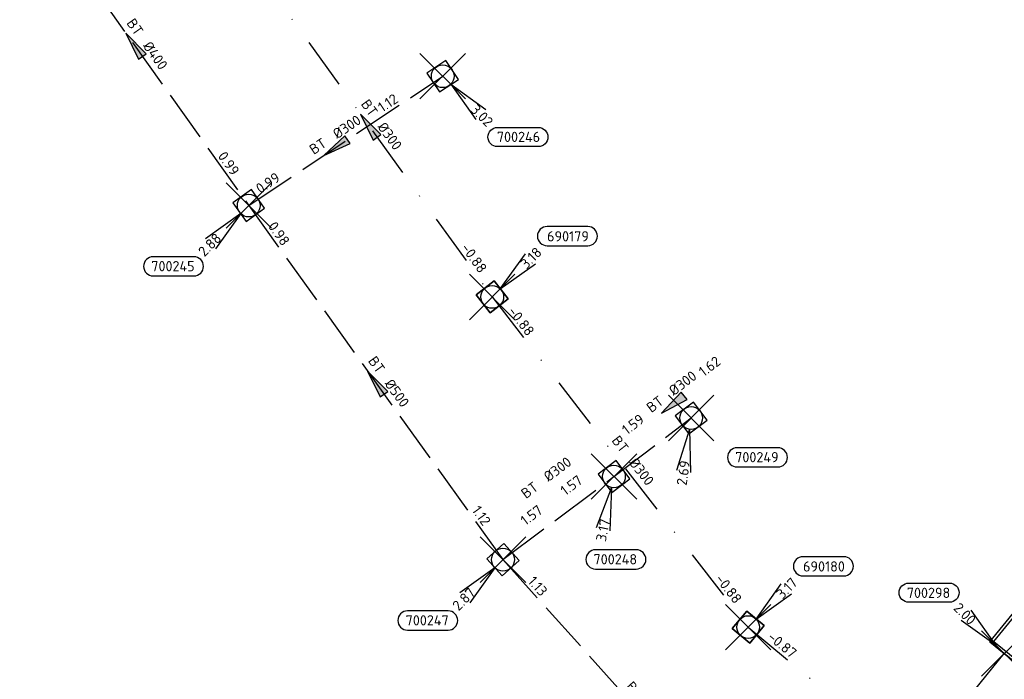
# Model space of a CAD drawing. Header units: metres. Extents: x 153343 to 157271, y 461673 to 467005.
# Tile 184 of 191: x 156760 to 156890, y 465033 to 465120. Entities that reach past the tile are written whole.
import ezdxf
from ezdxf.enums import TextEntityAlignment as Align

# ---------------------------------------------------------------- set-up
doc = ezdxf.new("R2010")
doc.units = ezdxf.units.M
doc.header["$LTSCALE"] = 0.75
doc.header["$PDMODE"] = 3
doc.header["$PDSIZE"] = 3
doc.linetypes.add('RI-HWA_BETON', pattern=[11.4, 9, -2.4])
doc.linetypes.add('RI-VWA_BETON', pattern=[19, 9, -5, 0, -5])
doc.layers.get('0').update_dxf_attribs({"lineweight": 25})
doc.layers.get('defpoints').update_dxf_attribs({"lineweight": 25})
for name, color, linetype in [('B-OI-RI-HWA_PUTNUMMER-S @ 0.75', 151, 'Continuous'), ('B-OI-RI-HWA_TRANSPORTLEIDING_BETON_300-G', 151, 'RI-HWA_BETON'), ('B-OI-RI-HWA_TRANSPORTLEIDING_BETON_400-G', 151, 'RI-HWA_BETON'), ('B-OI-RI-HWA_TRANSPORTLEIDING_BETON_500-G', 151, 'RI-HWA_BETON'), ('B-OI-RI-HWA_TRANSPORTLEIDING_BETON_600-G', 151, 'RI-HWA_BETON'), ('B-OI-RI-HWA_TRANSPORTLEIDING_GEWAPEND BETON_1000-G', 151, 'RI-HWA_BETON'), ('B-OI-RI-VWA_PUTNUMMER-S @ 0.75', 33, 'Continuous'), ('B-OI-RI-VWA_TRANSPORTLEIDING_BETON_300-G', 33, 'RI-VWA_BETON')]:
    doc.layers.add(name, color=color, linetype=linetype)
for name, color, linetype, lineweight in [('B-OI-RI-HWA_RIOOLPUT_INSPECTIEPUT-S', 151, 'Continuous', 25), ('B-OI-RI-HWA_STROOMRICHTING-S @ 0.75', 151, 'Continuous', 25), ('B-OI-RI-HWA_UITSTROOMBAK-S @ 0.75', 151, 'Continuous', 25), ('B-OI-RI-VWA_RIOOLPUT_INSPECTIEPUT_BETON-S', 33, 'Continuous', 25), ('B-OI-RI-VWA_STROOMRICHTING-S @ 0.75', 33, 'Continuous', 25)]:
    doc.layers.add(name, color=color, linetype=linetype, lineweight=lineweight)
doc.layers.add('inspectieput', color=7, linetype='Continuous', plot=False)
doc.layers.add('rwa lozingpunt_frontmuur', color=7, linetype='Continuous', plot=False)
doc.styles.add('NLCS-ISO', font='isocpeur.ttf')

# ---------------------------------------------------------------- blocks, each defined once
blk = doc.blocks.new('*U80')
at = {"ltscale": 0.1}
blk.add_hatch(color=256, dxfattribs=at).paths.add_polyline_path([(-2.5, 0), (2.5, -0.83), (2.5, 0.83)])
at = {"ltscale": 0.1, "flags": 128}
blk.add_lwpolyline([(-2.5, 0), (2.5, -0.83), (2.5, 0.83)], close=True, dxfattribs=at)
at = {"ltscale": 0.1, "style": 'NLCS-ISO'}
for tag, p in [('BOBL', (-5.66, 0)), ('MAT', (-1, 0.5))]:
    blk.add_attdef(tag, text='', height=1.8, dxfattribs=at).set_placement(p, align=Align.BOTTOM_RIGHT)
for tag, p in [('DIA', (1, 0.5)), ('BOBR', (7.22, 0))]:
    blk.add_attdef(tag, text='', height=1.8, dxfattribs=at).set_placement(p, align=Align.BOTTOM_LEFT)
at = {"layer": 'defpoints', "ltscale": 0.1, "style": 'NLCS-ISO', "flags": 1}
blk.add_attdef('JVA', text='', height=1.8, dxfattribs=at).set_placement((0, -1), align=Align.TOP_CENTER)
blk = doc.blocks.new('*U2016')
at = {"ltscale": 0.1}
blk.add_hatch(color=256, dxfattribs=at).paths.add_polyline_path([(2.5, 0), (-2.5, -0.83), (-2.5, 0.83)])
at = {"ltscale": 0.1, "flags": 128}
blk.add_lwpolyline([(2.5, 0), (-2.5, -0.83), (-2.5, 0.83)], close=True, dxfattribs=at)
at = {"ltscale": 0.1, "style": 'NLCS-ISO'}
for tag, p in [('BOBL', (-25.65, 0)), ('MAT', (-1, 0.5))]:
    blk.add_attdef(tag, text='', height=1.8, dxfattribs=at).set_placement(p, align=Align.BOTTOM_RIGHT)
for tag, p in [('DIA', (1, 0.5)), ('BOBR', (24.71, -0.01))]:
    blk.add_attdef(tag, text='', height=1.8, dxfattribs=at).set_placement(p, align=Align.BOTTOM_LEFT)
at = {"layer": 'defpoints', "ltscale": 0.1, "style": 'NLCS-ISO', "flags": 1}
blk.add_attdef('JVA', text='', height=1.8, dxfattribs=at).set_placement((0, -1), align=Align.TOP_CENTER)
blk = doc.blocks.new('*U2014')
at = {"ltscale": 0.1, "style": 'NLCS-ISO'}
for tag, p in [('MAT', (-1, 0.5)), ('BOBL', (-2.86, -3.24))]:
    blk.add_attdef(tag, text='', height=1.8, dxfattribs=at).set_placement(p, align=Align.BOTTOM_RIGHT)
for tag, p in [('DIA', (1, 0.5)), ('BOBR', (1.91, -3.24))]:
    blk.add_attdef(tag, text='', height=1.8, dxfattribs=at).set_placement(p, align=Align.BOTTOM_LEFT)
at = {"layer": 'defpoints', "ltscale": 0.1, "style": 'NLCS-ISO', "flags": 1}
blk.add_attdef('JVA', text='', height=1.8, dxfattribs=at).set_placement((0, -1), align=Align.TOP_CENTER)
blk = doc.blocks.new('*U2015')
at = {"ltscale": 0.1}
blk.add_hatch(color=256, dxfattribs=at).paths.add_polyline_path([(-2.5, 0), (2.5, -0.83), (2.5, 0.83)])
at = {"ltscale": 0.1, "flags": 128}
blk.add_lwpolyline([(-2.5, 0), (2.5, -0.83), (2.5, 0.83)], close=True, dxfattribs=at)
at = {"ltscale": 0.1, "style": 'NLCS-ISO'}
for tag, p in [('BOBL', (-29, 0)), ('MAT', (-1, 0.5))]:
    blk.add_attdef(tag, text='', height=1.8, dxfattribs=at).set_placement(p, align=Align.BOTTOM_RIGHT)
for tag, p in [('DIA', (1, 0.5)), ('BOBR', (28.06, -0.01))]:
    blk.add_attdef(tag, text='', height=1.8, dxfattribs=at).set_placement(p, align=Align.BOTTOM_LEFT)
at = {"layer": 'defpoints', "ltscale": 0.1, "style": 'NLCS-ISO', "flags": 1}
blk.add_attdef('JVA', text='', height=1.8, dxfattribs=at).set_placement((0, -1), align=Align.TOP_CENTER)
blk = doc.blocks.new('*U2013')
at = {"ltscale": 0.1}
blk.add_hatch(color=256, dxfattribs=at).paths.add_polyline_path([(-2.5, 0), (2.5, -0.83), (2.5, 0.83)])
at = {"ltscale": 0.1, "flags": 128}
blk.add_lwpolyline([(-2.5, 0), (2.5, -0.83), (2.5, 0.83)], close=True, dxfattribs=at)
at = {"ltscale": 0.1, "style": 'NLCS-ISO'}
for tag, p in [('BOBL', (-11.17, 0)), ('MAT', (-1, 0.5))]:
    blk.add_attdef(tag, text='', height=1.8, dxfattribs=at).set_placement(p, align=Align.BOTTOM_RIGHT)
for tag, p in [('DIA', (1, 0.5)), ('BOBR', (10.22, 0))]:
    blk.add_attdef(tag, text='', height=1.8, dxfattribs=at).set_placement(p, align=Align.BOTTOM_LEFT)
at = {"layer": 'defpoints', "ltscale": 0.1, "style": 'NLCS-ISO', "flags": 1}
blk.add_attdef('JVA', text='', height=1.8, dxfattribs=at).set_placement((0, -1), align=Align.TOP_CENTER)
blk = doc.blocks.new('*U2005')
at = {"ltscale": 0.1}
blk.add_hatch(color=256, dxfattribs=at).paths.add_polyline_path([(-2.5, 0), (2.5, -0.83), (2.5, 0.83)])
at = {"ltscale": 0.1, "flags": 128}
blk.add_lwpolyline([(-2.5, 0), (2.5, -0.83), (2.5, 0.83)], close=True, dxfattribs=at)
at = {"ltscale": 0.1, "style": 'NLCS-ISO'}
for tag, p in [('BOBL', (-25.37, 0)), ('MAT', (-1, 0.5))]:
    blk.add_attdef(tag, text='', height=1.8, dxfattribs=at).set_placement(p, align=Align.BOTTOM_RIGHT)
for tag, p in [('DIA', (1, 0.5)), ('BOBR', (24.43, -0.01))]:
    blk.add_attdef(tag, text='', height=1.8, dxfattribs=at).set_placement(p, align=Align.BOTTOM_LEFT)
at = {"layer": 'defpoints', "ltscale": 0.1, "style": 'NLCS-ISO', "flags": 1}
blk.add_attdef('JVA', text='', height=1.8, dxfattribs=at).set_placement((0, -1), align=Align.TOP_CENTER)
blk = doc.blocks.new('*U1947')
at = {"ltscale": 0.1}
blk.add_hatch(color=256, dxfattribs=at).paths.add_polyline_path([(-2.5, 0), (2.5, -0.83), (2.5, 0.83)])
at = {"ltscale": 0.1, "flags": 128}
blk.add_lwpolyline([(-2.5, 0), (2.5, -0.83), (2.5, 0.83)], close=True, dxfattribs=at)
at = {"ltscale": 0.1, "style": 'NLCS-ISO'}
for tag, p in [('BOBL', (-37.68, 0)), ('MAT', (-1, 0.5))]:
    blk.add_attdef(tag, text='', height=1.8, dxfattribs=at).set_placement(p, align=Align.BOTTOM_RIGHT)
for tag, p in [('DIA', (1, 0.5)), ('BOBR', (19.46, -0.01))]:
    blk.add_attdef(tag, text='', height=1.8, dxfattribs=at).set_placement(p, align=Align.BOTTOM_LEFT)
at = {"layer": 'defpoints', "ltscale": 0.1, "style": 'NLCS-ISO', "flags": 1}
blk.add_attdef('JVA', text='', height=1.8, dxfattribs=at).set_placement((0, -1), align=Align.TOP_CENTER)
blk = doc.blocks.new('*U1948')
at = {"ltscale": 0.1, "style": 'NLCS-ISO'}
for tag, p in [('BOBL', (-27.41, 0)), ('MAT', (-1, 0.5))]:
    blk.add_attdef(tag, text='', height=1.8, dxfattribs=at).set_placement(p, align=Align.BOTTOM_RIGHT)
for tag, p in [('DIA', (1, 0.5)), ('BOBR', (26.46, -0.01))]:
    blk.add_attdef(tag, text='', height=1.8, dxfattribs=at).set_placement(p, align=Align.BOTTOM_LEFT)
at = {"layer": 'defpoints', "ltscale": 0.1, "style": 'NLCS-ISO', "flags": 1}
blk.add_attdef('JVA', text='', height=1.8, dxfattribs=at).set_placement((0, -1), align=Align.TOP_CENTER)
blk = doc.blocks.new('*U1949')
at = {"ltscale": 0.1}
blk.add_hatch(color=256, dxfattribs=at).paths.add_polyline_path([(-2.5, 0), (2.5, -0.83), (2.5, 0.83)])
at = {"ltscale": 0.1, "flags": 128}
blk.add_lwpolyline([(-2.5, 0), (2.5, -0.83), (2.5, 0.83)], close=True, dxfattribs=at)
at = {"ltscale": 0.1, "style": 'NLCS-ISO'}
for tag, p in [('BOBL', (-27.8, 0)), ('MAT', (-1, 0.5))]:
    blk.add_attdef(tag, text='', height=1.8, dxfattribs=at).set_placement(p, align=Align.BOTTOM_RIGHT)
for tag, p in [('DIA', (1, 0.5)), ('BOBR', (26.86, -0.01))]:
    blk.add_attdef(tag, text='', height=1.8, dxfattribs=at).set_placement(p, align=Align.BOTTOM_LEFT)
at = {"layer": 'defpoints', "ltscale": 0.1, "style": 'NLCS-ISO', "flags": 1}
blk.add_attdef('JVA', text='', height=1.8, dxfattribs=at).set_placement((0, -1), align=Align.TOP_CENTER)
blk = doc.blocks.new('SRI-UITSTROOMBAK-SO')
at = {"color": 7}
for p, q in [((-3.25, 11.56), (3.25, 11.56)), ((-3.25, 0), (-3.25, 11.56)), ((-2.75, 0.5), (-2.75, 11.56)), ((2.75, 0.5), (2.75, 11.56)), ((3.25, 0), (3.25, 11.56)), ((-3.25, 0), (3.25, 0)), ((-2.75, 0.5), (2.75, 0.5))]:
    blk.add_line(p, q, dxfattribs=at)
at = {"flags": 128}
blk.add_lwpolyline([(-3.25, 11.56), (3.25, 11.56), (3.25, 0), (-3.25, 0)], close=True, dxfattribs=at)
blk = doc.blocks.new('*U255')
for q in [(-5.83, 7.6), (-7.6, 5.83)]:
    blk.add_line((-1.41, 1.41), q)
blk.add_lwpolyline([(-16.81, 12.39), (-9.65, 12.39, -1), (-9.65, 9.01), (-16.81, 9.01, -1)], format="xyb", close=True)
at = {"ltscale": 0.1, "style": 'NLCS-ISO'}
blk.add_attdef('PUTNR', text='', height=1.8, dxfattribs=at).set_placement((-13.33, 10.67), align=Align.MIDDLE_CENTER)
blk.add_attdef('PUTHGT', text='', height=1.8, rotation=315, dxfattribs=at).set_placement((-8.44, 8.48), align=Align.MIDDLE_LEFT)
blk = doc.blocks.new('B-SRI-PUT_HWA-SO')
at = {"lineweight": -3, "flags": 128}
blk.add_lwpolyline([(-2, -2), (2, -2), (2, 2), (-2, 2)], close=True, dxfattribs=at)
at = {"lineweight": -3}
blk.add_circle((0, 0), 2, dxfattribs=at)
blk = doc.blocks.new('*U1071')
for q in [(-2.61, -9.22), (-0.14, -9.58)]:
    blk.add_line((-0.29, -1.98), q)
blk.add_lwpolyline([(8.08, -8.62), (15.24, -8.62, 1), (15.24, -5.24), (8.08, -5.24, 1)], format="xyb", close=True)
at = {"ltscale": 0.1, "style": 'NLCS-ISO'}
blk.add_attdef('PUTHGT', text='', height=1.8, rotation=81.6637, dxfattribs=at).set_placement((-1.71, -11.85), align=Align.MIDDLE_LEFT)
blk.add_attdef('PUTNR', text='', height=1.8, dxfattribs=at).set_placement((11.55, -5.1), align=Align.MIDDLE_CENTER)
blk = doc.blocks.new('*U1068')
for q in [(-3.15, -9.05), (-0.7, -9.56)]:
    blk.add_line((-0.41, -1.96), q)
blk.add_lwpolyline([(-3.24, -16.28), (3.92, -16.28, 1), (3.92, -12.89), (-3.24, -12.89, 1)], format="xyb", close=True)
at = {"ltscale": 0.1, "style": 'NLCS-ISO'}
blk.add_attdef('PUTHGT', text='', height=1.8, rotation=78.3085, dxfattribs=at).set_placement((-2.4, -11.73), align=Align.MIDDLE_LEFT)
blk.add_attdef('PUTNR', text='', height=1.8, dxfattribs=at).set_placement((0.23, -12.75), align=Align.MIDDLE_CENTER)
blk = doc.blocks.new('*U241')
for q in [(-7.6, -5.83), (-5.83, -7.6)]:
    blk.add_line((-1.41, -1.41), q)
blk.add_lwpolyline([(-16.81, -12.39), (-9.65, -12.39, 1), (-9.65, -9.01), (-16.81, -9.01, 1)], format="xyb", close=True)
at = {"ltscale": 0.1, "style": 'NLCS-ISO'}
blk.add_attdef('PUTHGT', text='', height=1.8, rotation=45, dxfattribs=at).set_placement((-8.44, -8.48), align=Align.MIDDLE_LEFT)
blk.add_attdef('PUTNR', text='', height=1.8, dxfattribs=at).set_placement((-13.33, -8.87), align=Align.MIDDLE_CENTER)
blk = doc.blocks.new('*U247')
for q in [(5.83, -7.6), (7.6, -5.83)]:
    blk.add_line((1.41, -1.41), q)
blk.add_lwpolyline([(16.81, -12.39), (9.65, -12.39, -1), (9.65, -9.01), (16.81, -9.01, -1)], format="xyb", close=True)
at = {"ltscale": 0.1, "style": 'NLCS-ISO'}
blk.add_attdef('PUTHGT', text='', height=1.8, rotation=315, dxfattribs=at).set_placement((5.39, -5.43), align=Align.MIDDLE_LEFT)
blk.add_attdef('PUTNR', text='', height=1.8, dxfattribs=at).set_placement((13.33, -8.87), align=Align.MIDDLE_CENTER)
blk = doc.blocks.new('*U43')
for q in [(5.83, 7.6), (7.6, 5.83)]:
    blk.add_line((1.41, 1.41), q)
blk.add_lwpolyline([(16.81, 12.39), (9.65, 12.39, 1), (9.65, 9.01), (16.81, 9.01, 1)], format="xyb", close=True)
at = {"ltscale": 0.1, "style": 'NLCS-ISO'}
blk.add_attdef('PUTHGT', text='', height=1.8, rotation=45, dxfattribs=at).set_placement((5.39, 5.43), align=Align.MIDDLE_LEFT)
blk.add_attdef('PUTNR', text='', height=1.8, dxfattribs=at).set_placement((13.33, 10.67), align=Align.MIDDLE_CENTER)
blk = doc.blocks.new('B-SRI-PUT_VWA-SO')
at = {"flags": 128}
blk.add_lwpolyline([(-2, 2), (2, 2), (2, -2), (-2, -2)], close=True, dxfattribs=at)
at = {"lineweight": -3, "flags": 128}
blk.add_lwpolyline([(2, -2), (2, 2), (-2, 2), (-2, -2)], close=True, dxfattribs=at)
at = {"lineweight": -3}
blk.add_circle((0, 0), 2, dxfattribs=at)

msp = doc.modelspace()

# ---------------------------------------------------------------- linework, layer by layer
at = {"layer": 'B-OI-RI-HWA_TRANSPORTLEIDING_BETON_300-G', "transparency": 33554610}
for p, q in [((156790.02, 465095.5), (156815.61, 465112.56)), ((156838.2, 465059.75), (156848.39, 465067.47)), ((156823.56, 465048.78), (156838.2, 465059.75))]:
    msp.add_line(p, q, dxfattribs=at)
at = {"layer": 'B-OI-RI-HWA_TRANSPORTLEIDING_BETON_400-G', "transparency": 33554610}
msp.add_line((156759.8, 465137.9), (156790.02, 465095.5), dxfattribs=at)
at = {"layer": 'B-OI-RI-HWA_TRANSPORTLEIDING_BETON_500-G', "transparency": 33554610}
msp.add_line((156790.02, 465095.5), (156823.56, 465048.78), dxfattribs=at)
at = {"layer": 'B-OI-RI-HWA_TRANSPORTLEIDING_BETON_600-G', "transparency": 33554610}
msp.add_line((156823.56, 465048.78), (156858.6, 465009.7), dxfattribs=at)
at = {"layer": 'B-OI-RI-HWA_TRANSPORTLEIDING_GEWAPEND BETON_1000-G', "transparency": 33554610}
msp.add_line((156864.2, 465005), (156889.7, 465036.4), dxfattribs=at)
at = {"layer": 'B-OI-RI-VWA_TRANSPORTLEIDING_BETON_300-G', "transparency": 33554610}
for p, q in [((156789.56, 465128.63), (156822.14, 465083.44)), ((156822.14, 465083.44), (156855.91, 465039.88)), ((156855.91, 465039.88), (156900.56, 465002.88))]:
    msp.add_line(p, q, dxfattribs=at)
at = {"layer": 'inspectieput', "color": 0, "transparency": 33554610}
for p in [(156815.61, 465112.56), (156790.02, 465095.5), (156822.14, 465083.44), (156848.39, 465067.47), (156838.2, 465059.75), (156823.56, 465048.78), (156855.91, 465039.88)]:
    msp.add_point(p, dxfattribs=at)
at = {"layer": 'rwa lozingpunt_frontmuur', "color": 0, "transparency": 33554610}
msp.add_point((156889.7, 465036.4), dxfattribs=at)

# ---------------------------------------------------------------- block references
at = {"layer": 'B-OI-RI-HWA_PUTNUMMER-S @ 0.75', "color": 0, "transparency": 33554610}
ref = msp.add_blockref('*U247', (156815.61, 465112.56), dxfattribs=dict(at, xscale=0.75, yscale=0.75, zscale=0.75))
ref.add_attrib('PUTNR', '700246', dxfattribs={"layer": '0', "ltscale": 0.1, "height": 1.35, "style": 'NLCS-ISO'}).set_placement((156825.61, 465104.56), align=Align.MIDDLE_CENTER)
ref.add_attrib('PUTHGT', '3.02', dxfattribs={"layer": '0', "ltscale": 0.1, "height": 1.35, "rotation": 315, "style": 'NLCS-ISO'}).set_placement((156819.65, 465108.49), align=Align.MIDDLE_LEFT)
ref = msp.add_blockref('*U241', (156790.02, 465095.5), dxfattribs=dict(at, xscale=0.75, yscale=0.75, zscale=0.75))
ref.add_attrib('PUTNR', '700245', dxfattribs={"layer": '0', "ltscale": 0.1, "height": 1.35, "style": 'NLCS-ISO'}).set_placement((156780.02, 465087.5), align=Align.MIDDLE_CENTER)
ref.add_attrib('PUTHGT', '2.88', dxfattribs={"layer": '0', "ltscale": 0.1, "height": 1.35, "rotation": 45, "style": 'NLCS-ISO'}).set_placement((156783.69, 465089.14), align=Align.MIDDLE_LEFT)
ref = msp.add_blockref('*U1071', (156848.39, 465067.47), dxfattribs=dict(at, xscale=0.75, yscale=0.75, zscale=0.75))
ref.add_attrib('PUTNR', '700249', dxfattribs={"layer": '0', "ltscale": 0.1, "height": 1.35, "style": 'NLCS-ISO'}).set_placement((156857.06, 465062.3), align=Align.MIDDLE_CENTER)
ref.add_attrib('PUTHGT', '2.69', dxfattribs={"layer": '0', "ltscale": 0.1, "height": 1.35, "rotation": 81.6637, "style": 'NLCS-ISO'}).set_placement((156847.11, 465058.59), align=Align.MIDDLE_LEFT)
ref = msp.add_blockref('*U1068', (156838.2, 465059.75), dxfattribs=dict(at, xscale=0.75, yscale=0.75, zscale=0.75))
ref.add_attrib('PUTNR', '700248', dxfattribs={"layer": '0', "ltscale": 0.1, "height": 1.35, "style": 'NLCS-ISO'}).set_placement((156838.38, 465048.83), align=Align.MIDDLE_CENTER)
ref.add_attrib('PUTHGT', '3.17', dxfattribs={"layer": '0', "ltscale": 0.1, "height": 1.35, "rotation": 78.3085, "style": 'NLCS-ISO'}).set_placement((156836.46, 465051.22), align=Align.MIDDLE_LEFT)
ref = msp.add_blockref('*U241', (156823.56, 465048.78), dxfattribs=dict(at, xscale=0.75, yscale=0.75, zscale=0.75))
ref.add_attrib('PUTNR', '700247', dxfattribs={"layer": '0', "ltscale": 0.1, "height": 1.35, "style": 'NLCS-ISO'}).set_placement((156813.56, 465040.78), align=Align.MIDDLE_CENTER)
ref.add_attrib('PUTHGT', '2.87', dxfattribs={"layer": '0', "ltscale": 0.1, "height": 1.35, "rotation": 45, "style": 'NLCS-ISO'}).set_placement((156817.23, 465042.42), align=Align.MIDDLE_LEFT)
at = {"layer": 'B-OI-RI-HWA_PUTNUMMER-S @ 0.75', "color": 0, "transparency": 33554610, "xscale": 0.75, "yscale": 0.75, "zscale": 0.75}
msp.add_blockref('*U255', (156889.7, 465036.4), dxfattribs=at).add_auto_attribs({'PUTNR': '700298', 'PUTHGT': '2.00'})
at = {"layer": 'B-OI-RI-HWA_RIOOLPUT_INSPECTIEPUT-S', "transparency": 33554610}
for p, xscale, yscale, zscale, rotation in [((156815.61, 465112.56), 0.7499999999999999, 0.7499999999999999, 0.7499999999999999, 213.6900675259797), ((156790.02, 465095.5), 0.75, 0.75, 0.75, 305.6743331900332), ((156848.39, 465067.47), 0.750000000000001, 0.750000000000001, 0.750000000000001, 217.1477692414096), ((156838.2, 465059.75), 0.75, 0.75, 0.75, 37.14776924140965), ((156823.56, 465048.78), 0.75, 0.75, 0.75, 311.88011163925)]:
    msp.add_blockref('B-SRI-PUT_HWA-SO', p, dxfattribs=dict(at, xscale=xscale, yscale=yscale, zscale=zscale, rotation=rotation))
at = {"layer": 'B-OI-RI-HWA_STROOMRICHTING-S @ 0.75', "color": 0, "transparency": 33554610}
for name, p, xscale, yscale, zscale, rotation, values in [('*U2005', (156774.91, 465116.7), 0.75, 0.75, 0.75, 305.4788341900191, {'MAT': 'BT', 'DIA': '%%c400', 'BOBL': '0.89', 'BOBR': '0.99'}), ('*U2013', (156801.49, 465103.15), 0.75, 0.75, 0.75, 33.69006752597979, {'MAT': 'BT', 'DIA': '%%c300', 'BOBL': '0.99', 'BOBR': '1.12'}), ('*U2015', (156806.79, 465072.14), 0.75, 0.75, 0.75, 305.6743331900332, {'MAT': 'BT', 'DIA': '%%c500', 'BOBL': '0.98', 'BOBR': '1.12'}), ('*U80', (156845.97, 465069.26), 0.7499999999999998, 0.7499999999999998, 0.7499999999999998, 37.14776924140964, {'MAT': 'BT', 'DIA': '%%c300', 'BOBL': '1.59', 'BOBR': '1.62'}), ('*U2014', (156829.43, 465057.91), 0.75, 0.75, 0.75, 36.84484209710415, {'MAT': 'BT', 'DIA': '%%c300', 'BOBL': '1.57', 'BOBR': '1.57'}), ('*U2016', (156841.08, 465029.24), 0.75, 0.75, 0.75, 311.88011163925, {'MAT': 'BT', 'DIA': '%%c600', 'BOBL': '1.13', 'BOBR': '0.36'})]:
    msp.add_blockref(name, p, dxfattribs=dict(at, xscale=xscale, yscale=yscale, zscale=zscale, rotation=rotation)).add_auto_attribs(values)
at = {"layer": 'B-OI-RI-HWA_UITSTROOMBAK-S @ 0.75', "color": 0, "transparency": 33554610, "xscale": 0.75, "yscale": 0.75, "zscale": 0.75, "rotation": 320.9198827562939}
msp.add_blockref('SRI-UITSTROOMBAK-SO', (156889.7, 465036.4), dxfattribs=at)
at = {"layer": 'B-OI-RI-VWA_PUTNUMMER-S @ 0.75', "color": 0, "transparency": 33554610, "xscale": 0.75, "yscale": 0.75, "zscale": 0.75}
for p, values in [((156822.14, 465083.44), {'PUTNR': '690179', 'PUTHGT': '3.18'}), ((156855.91, 465039.88), {'PUTNR': '690180', 'PUTHGT': '3.17'})]:
    msp.add_blockref('*U43', p, dxfattribs=at).add_auto_attribs(values)
at = {"layer": 'B-OI-RI-VWA_RIOOLPUT_INSPECTIEPUT_BETON-S', "transparency": 33554610, "xscale": 0.75, "yscale": 0.75, "zscale": 0.75}
for p, rotation in [((156822.14, 465083.44), 307.7847225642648), ((156855.91, 465039.88), 320.3525643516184)]:
    msp.add_blockref('B-SRI-PUT_VWA-SO', p, dxfattribs=dict(at, rotation=rotation))
at = {"layer": 'B-OI-RI-VWA_STROOMRICHTING-S @ 0.75', "color": 0, "transparency": 33554610, "xscale": 0.75, "yscale": 0.75, "zscale": 0.75}
for name, p, rotation, values in [('*U1949', (156805.85, 465106.03), 305.7899435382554, {'MAT': 'BT', 'DIA': '%%c300', 'BOBL': '-0.98', 'BOBR': '-0.88'}), ('*U1948', (156839.02, 465061.66), 307.7847225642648, {'MAT': 'BT', 'DIA': '%%c300', 'BOBL': '-0.88', 'BOBR': '-0.88'}), ('*U1947', (156883.1, 465017.35), 320.3525643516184, {'MAT': 'BT', 'DIA': '%%c300', 'BOBL': '-0.87', 'BOBR': '-0.76'})]:
    msp.add_blockref(name, p, dxfattribs=dict(at, rotation=rotation)).add_auto_attribs(values)

doc.saveas('drawing.dxf')
